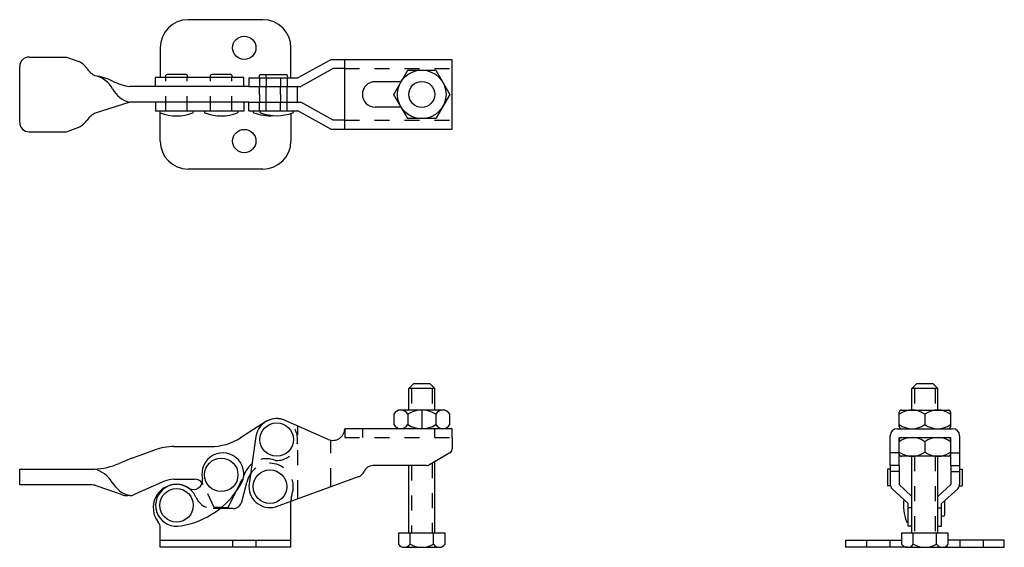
# Model space of a CAD drawing. Extents: x -1.54 to 5.05, y -0.36 to 3.17.
import ezdxf

# ---------------------------------------------------------------- set-up
doc = ezdxf.new("R2010")
doc.units = 0
doc.header["$LTSCALE"] = 0.1
doc.header["$MEASUREMENT"] = 0
doc.linetypes.add('HIDDEN', pattern=[0.375, 0.25, -0.125])
doc.linetypes.add('PHANTOM', pattern=[2.5, 1.25, -0.25, 0.25, -0.25, 0.25, -0.25])
doc.layers.get('DEFPOINTS').update_dxf_attribs({"linetype": 'CONTINUOUS'})
doc.layers.add('HIDDEN', color=3, linetype='HIDDEN')
doc.layers.add('OBJ', color=1, linetype='CONTINUOUS')

msp = doc.modelspace()

# ---------------------------------------------------------------- linework, layer by layer
at = {"layer": 'DEFPOINTS', "color": 7, "linetype": 'ByBlock'}
for p in [(1.3537, 2.9019), (1.3537, 2.4373)]:
    msp.add_point(p, dxfattribs=at)
at = {"layer": 'HIDDEN', "color": 7, "linetype": 'HIDDEN'}
for p, q in [((0.6349, 2.8421), (1.3537, 2.8421)), ((-0.5611, 2.5575), (-0.5611, 2.7817)), ((-0.4191, 2.5575), (-0.4191, 2.7817)), ((-0.2621, 2.5575), (-0.2621, 2.7817)), ((-0.1201, 2.5575), (-0.1201, 2.7817)), ((0.0639, 2.7804), (0.0639, 2.7219)), ((0.1089, 2.7804), (0.1089, 2.7206)), ((0.2059, 2.7804), (0.2059, 2.7219)), ((0.2509, 2.7804), (0.2509, 2.7206)), ((0.0639, 2.6696), (0.0639, 2.7174)), ((0.1089, 2.6173), (0.1089, 2.7219)), ((0.2059, 2.6696), (0.2059, 2.7174)), ((0.2509, 2.6173), (0.2509, 2.7219)), ((0.0639, 2.6696), (0.0639, 2.6218)), ((0.2059, 2.6696), (0.2059, 2.6218)), ((0.0639, 2.5588), (0.0639, 2.6173)), ((0.1089, 2.5588), (0.1089, 2.6186)), ((0.2059, 2.5588), (0.2059, 2.6173)), ((0.2509, 2.5588), (0.2509, 2.6186)), ((0.6349, 2.4971), (1.3537, 2.4971)), ((1.0815, 0.701), (1.0815, 0.5574)), ((1.2196, 0.701), (1.2196, 0.5574)), ((4.4473, 0.701), (4.4473, 0.5574)), ((4.5854, 0.701), (4.5854, 0.5574)), ((0.6349, 0.4324), (0.6349, 0.3726)), ((0.753, 0.4324), (0.753, 0.3726)), ((1.2355, 0.4324), (1.2355, 0.3726)), ((0.6349, 0.3726), (1.3537, 0.3726)), ((1.2196, 0.2014), (1.2196, -0.2678)), ((4.4473, 0.2476), (4.4473, -0.2678)), ((4.5854, 0.2476), (4.5854, -0.2678)), ((1.0815, 0.1851), (1.0815, -0.2678)), ((-0.0956, 0.005), (-0.041, 0.1171)), ((-0.238, -0.0945), (-0.3127, 0.0587)), ((-0.1994, -0.1025), (-0.2452, -0.1025)), ((-0.1911, -0.0945), (-0.238, -0.0945)), ((-0.115, -0.3137), (-0.115, -0.3615)), ((0.041, -0.3137), (0.041, -0.3615)), ((4.1258, -0.3137), (4.1258, -0.3615)), ((4.2818, -0.3137), (4.2818, -0.3615)), ((4.7508, -0.3137), (4.7508, -0.3615)), ((4.9068, -0.3137), (4.9068, -0.3615))]:
    msp.add_line(p, q, dxfattribs=at)
at = {"layer": 'HIDDEN', "color": 7, "linetype": 'Continuous'}
for p, q in [((-0.0057, 2.5588), (-0.0057, 2.6173)), ((0.2755, -0.0535), (0.2755, -0.048))]:
    msp.add_line(p, q, dxfattribs=at)
at = {"layer": 'HIDDEN', "color": 7, "linetype": 'PHANTOM'}
for p, q in [((0.3224, -0.0364), (0.3224, 0.4503)), ((0.5412, 0.0432), (0.5412, 0.3558))]:
    msp.add_line(p, q, dxfattribs=at)
at = {"layer": 'HIDDEN', "color": 7, "linetype": 'HIDDEN'}
for centre, radius, start, end in [((0.1799, 0.3595), 0.14, 266.54626, 90), ((0.1349, 0.0445), 0.1562, 340.81186, 146.02796), ((0.112, 0.0752), 0.1562, 67.64121, 128.52672), ((-0.3689, 0.0313), 0.0625, 26, 36.46941), ((-0.4901, -0.0805), 0.1406, 22.81548, 54.74284), ((-0.2452, 0.0225), 0.125, 202.81548, 270), ((0.4005, -0.048), 0.125, 160.81186, 180)]:
    msp.add_arc(centre, radius, start, end, dxfattribs=at)
at = {"layer": 'OBJ', "color": 7, "linetype": 'Continuous'}
for p, q in [((0.088, 3.1696), (-0.412, 3.1696)), ((-0.5995, 2.9821), (-0.5995, 2.7817)), ((0.2755, 2.7804), (0.2755, 2.9821)), ((-1.477, 2.9196), (-1.227, 2.9196)), ((-1.227, 2.9196), (-1.1431, 2.8891)), ((0.5412, 2.9019), (0.3224, 2.7804)), ((1.3537, 2.9019), (0.5412, 2.9019)), ((0.6349, 2.4373), (0.6349, 2.9019)), ((1.3537, 2.4373), (1.3537, 2.9019)), ((-1.5395, 2.4821), (-1.5395, 2.8571)), ((0.5567, 2.8421), (0.3403, 2.7219)), ((0.6349, 2.8421), (0.5567, 2.8421)), ((-0.6301, 2.7219), (-0.6301, 2.7817)), ((-0.0403, 2.7817), (-0.6301, 2.7817)), ((-0.5632, 2.7897), (-0.5611, 2.7817)), ((-0.4266, 2.8023), (-0.5535, 2.8023)), ((-0.4169, 2.7897), (-0.4191, 2.7817)), ((-0.2642, 2.7897), (-0.2621, 2.7817)), ((-0.1276, 2.8023), (-0.2545, 2.8023)), ((-0.1179, 2.7897), (-0.1201, 2.7817)), ((-0.0403, 2.7219), (-0.0403, 2.7817)), ((-0.0057, 2.7804), (-0.0057, 2.7219)), ((-0.0057, 2.7804), (0.3224, 2.7804)), ((0.0618, 2.7884), (0.0639, 2.7804)), ((0.1165, 2.801), (0.0715, 2.801)), ((0.1068, 2.7884), (0.1089, 2.7804)), ((0.2434, 2.801), (0.1165, 2.801)), ((0.2531, 2.7884), (0.2509, 2.7804)), ((-0.0057, 2.7219), (-0.8028, 2.7219)), ((-0.0057, 2.7219), (0.3403, 2.7219)), ((0.3199, 2.6173), (0.3199, 2.7219)), ((1.0121, 2.7546), (0.838, 2.7546)), ((-0.8028, 2.6173), (-1.0337, 2.5446)), ((-0.0057, 2.6173), (-0.8028, 2.6173)), ((-0.6301, 2.6173), (-0.6301, 2.5575)), ((-0.0403, 2.6173), (-0.0403, 2.5575)), ((-0.0057, 2.6173), (0.3403, 2.6173)), ((0.5567, 2.4971), (0.3403, 2.6173)), ((1.0121, 2.5846), (0.838, 2.5846)), ((-0.0403, 2.5575), (-0.6301, 2.5575)), ((-0.5995, 2.5568), (-0.5995, 2.5575)), ((-0.5995, 2.3571), (-0.5995, 2.5462)), ((-0.0057, 2.5588), (0.3224, 2.5588)), ((0.2755, 2.5424), (0.2755, 2.3571)), ((0.5412, 2.4373), (0.3224, 2.5588)), ((-1.227, 2.4196), (-1.1431, 2.4501)), ((0.5412, 2.4373), (1.3537, 2.4373)), ((0.6349, 2.4971), (0.5567, 2.4971)), ((-1.477, 2.4196), (-1.227, 2.4196)), ((0.088, 2.1696), (-0.412, 2.1696)), ((1.0949, 0.7322), (1.0636, 0.701)), ((1.2062, 0.7322), (1.0949, 0.7322)), ((1.2375, 0.701), (1.2062, 0.7322)), ((4.4607, 0.7322), (4.4294, 0.701)), ((4.572, 0.7322), (4.4607, 0.7322)), ((4.6032, 0.701), (4.572, 0.7322)), ((1.0636, 0.5574), (1.0636, 0.701)), ((1.2375, 0.701), (1.0636, 0.701)), ((1.2375, 0.5574), (1.2375, 0.701)), ((4.4294, 0.5574), (4.4294, 0.701)), ((4.6032, 0.701), (4.4294, 0.701)), ((4.6032, 0.5574), (4.6032, 0.701)), ((0.963, 0.5295), (0.963, 0.4602)), ((1.1505, 0.5574), (1.0099, 0.5574)), ((1.0568, 0.5295), (1.0568, 0.4602)), ((1.1505, 0.5574), (1.1505, 0.4324)), ((1.2443, 0.5574), (1.1505, 0.5574)), ((1.2912, 0.5574), (1.2443, 0.5574)), ((1.2443, 0.5295), (1.2443, 0.4602)), ((1.338, 0.4602), (1.338, 0.5295)), ((4.3444, 0.4474), (4.3444, 0.5424)), ((4.3594, 0.5574), (4.5163, 0.5574)), ((4.5163, 0.5574), (4.6732, 0.5574)), ((4.5163, 0.5295), (4.5163, 0.4602)), ((4.6882, 0.5424), (4.6882, 0.4474)), ((0.1051, 0.4778), (-0.0625, 0.3712)), ((0.5253, 0.3609), (0.2366, 0.4881)), ((1.3537, 0.4324), (0.6349, 0.4324)), ((1.3537, 0.3726), (1.3537, 0.4324)), ((4.3309, 0.4324), (4.5163, 0.4324)), ((4.5163, 0.4324), (4.7017, 0.4324)), ((0.0407, 0.3794), (-0.0043, 0.0644)), ((1.3537, 0.3726), (1.3537, 0.2969)), ((4.284, 0.1851), (4.284, 0.3855)), ((4.3438, 0.1851), (4.3438, 0.3726)), ((4.3438, 0.3726), (4.6888, 0.3726)), ((4.3444, 0.2626), (4.3444, 0.3576)), ((4.5163, 0.3447), (4.5163, 0.2754)), ((4.6882, 0.3576), (4.6882, 0.2626)), ((4.6888, 0.1851), (4.6888, 0.3726)), ((4.7486, 0.3855), (4.7486, 0.1851)), ((-0.7895, 0.2345), (-0.635, 0.2903)), ((-0.5076, 0.3126), (-0.2638, 0.3126)), ((1.338, 0.2698), (1.1985, 0.1893)), ((4.3438, 0.2698), (4.284, 0.2698)), ((4.6888, 0.2698), (4.7486, 0.2698)), ((-0.7895, 0.2345), (-0.8743, 0.1997)), ((1.2375, -0.2678), (1.2375, 0.2117)), ((4.6732, 0.2476), (4.3594, 0.2476)), ((4.4294, -0.2678), (4.4294, 0.2476)), ((4.6032, -0.2678), (4.6032, 0.2476)), ((-1.5395, 0.1618), (-1.0395, 0.1618)), ((-1.5395, 0.0572), (-1.5395, 0.1618)), ((-0.041, 0.1171), (-0.0235, 0.1529)), ((1.1829, 0.1851), (0.8224, 0.1851)), ((1.0636, -0.2678), (1.0636, 0.1851)), ((4.2663, 0.1618), (4.2663, 0.0502)), ((4.284, 0.1618), (4.2663, 0.1618)), ((4.284, 0.1851), (4.284, 0.0619)), ((4.3438, 0.1851), (4.284, 0.1851)), ((4.3438, 0.1463), (4.284, 0.1463)), ((4.3438, 0.1851), (4.3438, 0.0587)), ((4.6888, 0.1851), (4.6888, 0.0587)), ((4.6888, 0.1851), (4.7486, 0.1851)), ((4.6888, 0.1463), (4.7486, 0.1463)), ((4.7486, 0.1851), (4.7486, 0.0619)), ((4.7486, 0.1618), (4.7663, 0.1618)), ((4.7663, 0.1618), (4.7663, 0.0502)), ((-0.5698, 0.0809), (-0.7774, -0.0103)), ((-0.5076, 0.0938), (-0.3689, 0.0938)), ((-0.0532, -0.0562), (-0.019, 0.0715)), ((0.1716, -0.0913), (0.7281, 0.1113)), ((-1.068, 0.0572), (-1.5395, 0.0572)), ((-0.8579, -0.0086), (-1.0269, 0.0502)), ((-0.1442, -0.0945), (-0.0956, 0.005)), ((4.2855, 0.0502), (4.2663, 0.0502)), ((4.2969, 0.0297), (4.4042, -0.0676)), ((4.3438, 0.0587), (4.4294, -0.022)), ((4.6888, 0.0587), (4.6032, -0.022)), ((4.7358, 0.0297), (4.6284, -0.0676)), ((4.7471, 0.0502), (4.7663, 0.0502)), ((-0.8026, -0.0155), (-0.8168, -0.0155)), ((0.2755, -0.3615), (0.2755, -0.0535)), ((4.649, -0.144), (4.649, -0.0489)), ((-0.1136, -0.1025), (-0.1994, -0.1025)), ((-0.1911, -0.0945), (-0.1442, -0.0945)), ((4.4042, -0.2205), (4.4042, -0.0676)), ((4.4294, -0.0962), (4.4042, -0.0962)), ((4.6032, -0.0962), (4.6284, -0.0962)), ((4.6284, -0.2205), (4.6284, -0.0676)), ((4.6365, -0.1537), (4.6284, -0.1515)), ((-0.5995, -0.3615), (-0.5995, -0.2315)), ((4.4294, -0.2205), (4.4042, -0.2205)), ((4.6032, -0.2205), (4.6284, -0.2205)), ((-0.5995, -0.3137), (0.2755, -0.3137)), ((1.3068, -0.2678), (0.9943, -0.2678)), ((0.9943, -0.2678), (0.9943, -0.3411)), ((1.0724, -0.3411), (1.0724, -0.2678)), ((1.2287, -0.3411), (1.2287, -0.2678)), ((1.3068, -0.3411), (1.3068, -0.2678)), ((3.9851, -0.3137), (3.9851, -0.3615)), ((3.9851, -0.3137), (4.3601, -0.3137)), ((4.3601, -0.2678), (4.3601, -0.3411)), ((4.6726, -0.2678), (4.3601, -0.2678)), ((4.4382, -0.3411), (4.4382, -0.2678)), ((4.5944, -0.3411), (4.5944, -0.2678)), ((4.6726, -0.3411), (4.6726, -0.2678)), ((5.0476, -0.3137), (4.6726, -0.3137)), ((5.0476, -0.3615), (5.0476, -0.3137)), ((0.2755, -0.3615), (-0.5995, -0.3615)), ((1.0334, -0.3615), (1.0724, -0.3615)), ((1.0724, -0.3615), (1.1505, -0.3615)), ((1.1505, -0.3615), (1.2677, -0.3615)), ((4.3991, -0.3615), (3.9851, -0.3615)), ((4.3991, -0.3615), (4.4382, -0.3615)), ((4.4382, -0.3615), (4.5163, -0.3615)), ((4.5163, -0.3615), (4.6335, -0.3615)), ((4.6335, -0.3615), (5.0476, -0.3615))]:
    msp.add_line(p, q, dxfattribs=at)
msp.add_lwpolyline([(0.963, 2.6696), (1.0568, 2.832), (1.2443, 2.832), (1.338, 2.6696), (1.2443, 2.5072), (1.0568, 2.5072)], close=True, dxfattribs=at)
for centre, radius in [((-0.037, 2.9816), 0.078), ((1.1505, 2.6696), 0.1624), ((1.1505, 2.6696), 0.0869), ((-0.037, 2.3576), 0.078), ((0.1799, 0.3595), 0.112), ((-0.1911, 0.1235), 0.112), ((0.1349, 0.0445), 0.112), ((-0.4901, -0.0805), 0.112)]:
    msp.add_circle(centre, radius, dxfattribs=at)
for centre, radius, start, end in [((-0.412, 2.9821), 0.1875, 90, 180), ((0.088, 2.9821), 0.1875, 0, 90), ((-1.477, 2.8571), 0.0625, 90, 180), ((-1.202, 2.7656), 0.1368, 33.8614, 64.49284), ((-0.9748, 2.918), 0.1368, 213.8614, 244.49284), ((-1.0982, 2.3884), 0.4113, 64.06147, 80.98341), ((-1.0752, 2.6211), 0.1784, 28.40829, 76.55058), ((-0.5535, 2.7923), 0.01, 90, 194.84124), ((-0.4266, 2.7923), 0.01, 345.15876, 90), ((-0.2545, 2.7923), 0.01, 90, 194.84124), ((-0.1276, 2.7923), 0.01, 345.15876, 90), ((0.0715, 2.791), 0.01, 90, 194.84124), ((0.1165, 2.791), 0.01, 90, 194.84124), ((0.2434, 2.791), 0.01, 345.15876, 90), ((-0.7384, 3.1281), 0.4113, 244.06147, 260.98341), ((-0.7613, 2.7908), 0.1784, 208.40829, 256.55058), ((0.838, 2.6696), 0.085, 90.00006, 269.99994), ((-0.9748, 2.4212), 0.1368, 115.50716, 146.1386), ((-0.5967, 2.5515), 0.006, 90, 248.74446), ((-0.4901, 2.8255), 0.3, 248.74446, 291.25554), ((-0.3835, 2.5515), 0.006, 291.25554, 90), ((-0.2977, 2.5515), 0.006, 90, 248.74446), ((-0.1911, 2.8255), 0.3, 248.74446, 291.25554), ((-0.0845, 2.5515), 0.006, 291.25554, 90), ((0.0283, 2.5528), 0.006, 90, 248.74446), ((0.1349, 2.8268), 0.3, 248.74446, 274.30122), ((0.0733, 2.5528), 0.006, 90, 248.74446), ((0.1799, 2.8268), 0.3, 248.74446, 291.25554), ((0.2865, 2.5528), 0.006, 291.25554, 90), ((-1.477, 2.4821), 0.0625, 180, 270), ((-1.202, 2.5736), 0.1368, 295.50716, 326.1386), ((-0.412, 2.3571), 0.1875, 180, 270), ((0.088, 2.3571), 0.1875, 270, 360), ((1.0099, 0.504), 0.0534, 28.56869, 151.43131), ((1.1505, 0.3857), 0.1717, 56.91052, 123.08948), ((1.2912, 0.504), 0.0534, 28.56869, 151.43131), ((4.4304, 0.4109), 0.1465, 54.08781, 125.91219), ((4.3594, 0.5424), 0.015, 90, 180), ((4.6023, 0.4109), 0.1465, 54.08781, 125.91219), ((4.6732, 0.5424), 0.015, 0, 90), ((0.1799, 0.3595), 0.1406, 66.21085, 171.86985), ((0.1799, 0.3595), 0.14, 90, 122.612), ((0.5568, 0.4324), 0.0781, 246.21074, 360), ((1.0099, 0.4858), 0.0534, 208.56869, 331.43131), ((1.1505, 0.6041), 0.1717, 236.91052, 303.08948), ((1.2912, 0.4858), 0.0534, 208.56869, 331.43131), ((4.3309, 0.3855), 0.0469, 90, 180), ((4.4304, 0.5789), 0.1465, 234.08781, 305.91219), ((4.3594, 0.4474), 0.015, 180, 270), ((4.6023, 0.5789), 0.1465, 234.08781, 305.91219), ((4.6732, 0.4474), 0.015, 270, 0), ((4.7017, 0.3855), 0.0469, 0, 90), ((-0.2638, 0.6876), 0.375, 270, 302.4612), ((4.3594, 0.3576), 0.015, 90, 180), ((4.4304, 0.2261), 0.1465, 54.08781, 125.91219), ((4.6023, 0.2261), 0.1465, 54.08781, 125.91219), ((4.6732, 0.3576), 0.015, 0, 90), ((-0.5076, -0.0624), 0.375, 90.00001, 109.87209), ((-0.1803, 0.1308), 0.14, 325.71783, 193.86658), ((1.3224, 0.2969), 0.0312, 300, 0), ((4.4304, 0.3941), 0.1465, 234.08781, 305.91219), ((4.6023, 0.3941), 0.1465, 234.08781, 305.91219), ((-1.0616, 0.6357), 0.4745, 272.67334, 293.24302), ((4.3594, 0.2626), 0.015, 180, 270), ((4.6732, 0.2626), 0.015, 270, 0), ((-1.0849, -0.0224), 0.1897, 30.22956, 76.14234), ((0.112, 0.0752), 0.1562, 128.52672, 150.18842), ((0.1349, 0.0445), 0.1562, 146.02796, 170.04772), ((0.7068, 0.17), 0.0625, 290, 337.70773), ((0.8224, 0.1226), 0.0625, 90, 157.70773), ((1.1829, 0.2163), 0.0312, 270, 300), ((-0.7571, 0.1686), 0.1897, 210.22956, 256.14234), ((-0.5076, -0.0624), 0.1562, 90.00002, 113.9587), ((-0.378, 0.0879), 0.0625, 240.01377, 8.59565), ((-0.3689, 0.0313), 0.0625, 36.46941, 90), ((-1.068, -0.0678), 0.125, 70.80774, 90), ((-0.4901, -0.0962), 0.1562, 90, 218.21321), ((-0.4901, -0.0805), 0.14, 54.74284, 282.89159), ((-0.4901, -0.0805), 0.1406, 54.74284, 90), ((-0.5488, 0.3383), 0.5625, 279.20466, 329.40476), ((0.1349, 0.0445), 0.1406, 171.86983, 285.10104), ((4.3309, 0.0619), 0.0469, 180, 223.4801), ((4.7017, 0.0619), 0.0469, 316.5199, 0), ((-0.8168, 0.1095), 0.125, 250.80774, 270), ((-0.8026, 0.047), 0.0625, 270, 293.7096), ((-0.1136, -0.04), 0.0625, 270, 345), ((4.6722, -0.0805), 0.3, 172.41891, 201.25554), ((-0.662, -0.2315), 0.0625, 0, 38.21321), ((4.3982, -0.1871), 0.006, 201.25554, 0), ((4.639, -0.144), 0.01, 255.15876, 0), ((1.0334, -0.314), 0.0475, 214.71283, 325.28717), ((1.1505, -0.2021), 0.1594, 240.65006, 299.34994), ((1.2677, -0.314), 0.0475, 214.71283, 325.28717), ((4.3991, -0.314), 0.0475, 214.71283, 325.28717), ((4.5163, -0.2021), 0.1594, 240.65006, 299.34994), ((4.6335, -0.314), 0.0475, 214.71283, 325.28717)]:
    msp.add_arc(centre, radius, start, end, dxfattribs=at)

doc.saveas('drawing.dxf')
